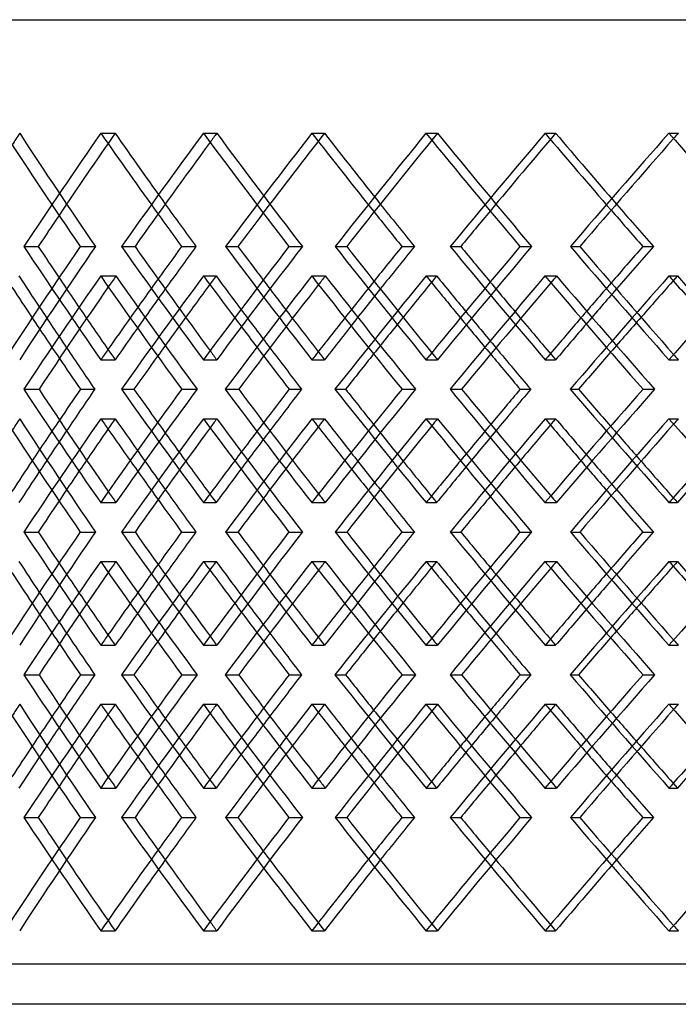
# Model space of a CAD drawing. Header units: millimetres. Extents: x -448 to 448, y -205 to 371.
# Tile 5 of 15: x -218 to -136, y -28 to 95. Entities that reach past the tile are written whole.
import ezdxf

# ---------------------------------------------------------------- set-up
doc = ezdxf.new("R2010")
doc.units = ezdxf.units.MM
doc.layers.add('HIDDEN', color=7, linetype='Continuous')
doc.layers.add('THICK', color=7, linetype='Continuous')

msp = doc.modelspace()

# ---------------------------------------------------------------- linework, layer by layer
at = {"layer": 'HIDDEN'}
for p, q in [((-287.5, 95), (287.5, 95)), ((-208.19, 80.82), (-206.4, 80.82)), ((-195.37, 80.82), (-193.69, 80.82)), ((-181.81, 80.82), (-180.24, 80.82)), ((-167.55, 80.82), (-166.11, 80.82)), ((-152.67, 80.82), (-151.35, 80.82)), ((-137.2, 80.82), (-136.01, 80.82)), ((-217.8, 66.67), (-216, 66.67)), ((-210.76, 66.67), (-208.86, 66.67)), ((-192.62, 66.67), (-191.05, 66.67)), ((-184.68, 66.67), (-182.99, 66.67)), ((-164.52, 66.67), (-163.2, 66.67)), ((-155.8, 66.67), (-154.36, 66.67)), ((-208.21, 62.99), (-206.31, 62.99)), ((-195.36, 62.99), (-193.79, 62.99)), ((-181.82, 62.99), (-180.14, 62.99)), ((-167.54, 62.99), (-166.22, 62.99)), ((-152.68, 62.99), (-151.23, 62.99)), ((-137.18, 62.99), (-136.13, 62.99)), ((-208.19, 52.51), (-206.4, 52.51)), ((-195.37, 52.51), (-193.69, 52.51)), ((-181.81, 52.51), (-180.24, 52.51)), ((-167.55, 52.51), (-166.11, 52.51)), ((-152.67, 52.51), (-151.35, 52.51)), ((-137.2, 52.51), (-136.01, 52.51)), ((-205.62, 48.83), (-204.04, 48.83)), ((-198.07, 48.83), (-196.16, 48.83)), ((-178.93, 48.83), (-177.6, 48.83)), ((-170.54, 48.83), (-168.85, 48.83)), ((-149.53, 48.83), (-148.48, 48.83)), ((-140.43, 48.83), (-138.97, 48.83)), ((-208.19, 45.15), (-206.4, 45.15)), ((-195.37, 45.15), (-193.69, 45.15)), ((-181.81, 45.15), (-180.24, 45.15)), ((-167.55, 45.15), (-166.11, 45.15)), ((-152.67, 45.15), (-151.35, 45.15)), ((-137.2, 45.15), (-136.01, 45.15)), ((-208.21, 34.68), (-206.31, 34.68)), ((-195.36, 34.68), (-193.79, 34.68)), ((-181.82, 34.68), (-180.14, 34.68)), ((-167.54, 34.68), (-166.22, 34.68)), ((-152.68, 34.68), (-151.23, 34.68)), ((-137.18, 34.68), (-136.13, 34.68)), ((-217.8, 31), (-216, 31)), ((-210.76, 31), (-208.86, 31)), ((-192.62, 31), (-191.05, 31)), ((-184.68, 31), (-182.99, 31)), ((-164.52, 31), (-163.2, 31)), ((-155.8, 31), (-154.36, 31)), ((-208.21, 27.32), (-206.31, 27.32)), ((-195.36, 27.32), (-193.79, 27.32)), ((-181.82, 27.32), (-180.14, 27.32)), ((-167.54, 27.32), (-166.22, 27.32)), ((-152.68, 27.32), (-151.23, 27.32)), ((-137.18, 27.32), (-136.13, 27.32)), ((-208.19, 16.85), (-206.4, 16.85)), ((-195.37, 16.85), (-193.69, 16.85)), ((-181.81, 16.85), (-180.24, 16.85)), ((-167.55, 16.85), (-166.11, 16.85)), ((-152.67, 16.85), (-151.35, 16.85)), ((-137.2, 16.85), (-136.01, 16.85)), ((-205.62, 13.17), (-204.04, 13.17)), ((-198.07, 13.17), (-196.16, 13.17)), ((-178.93, 13.17), (-177.6, 13.17)), ((-170.54, 13.17), (-168.85, 13.17)), ((-149.53, 13.17), (-148.48, 13.17)), ((-140.43, 13.17), (-138.97, 13.17)), ((-208.19, 9.49), (-206.4, 9.49)), ((-195.37, 9.49), (-193.69, 9.49)), ((-181.81, 9.49), (-180.24, 9.49)), ((-167.55, 9.49), (-166.11, 9.49)), ((-152.67, 9.49), (-151.35, 9.49)), ((-137.2, 9.49), (-136.01, 9.49)), ((-208.21, -0.99), (-206.31, -0.99)), ((-195.36, -0.99), (-193.79, -0.99)), ((-181.82, -0.99), (-180.14, -0.99)), ((-167.54, -0.99), (-166.22, -0.99)), ((-152.68, -0.99), (-151.23, -0.99)), ((-137.18, -0.99), (-136.13, -0.99)), ((-217.8, -4.67), (-216, -4.67)), ((-210.76, -4.67), (-208.86, -4.67)), ((-192.62, -4.67), (-191.05, -4.67)), ((-184.68, -4.67), (-182.99, -4.67)), ((-164.52, -4.67), (-163.2, -4.67)), ((-155.8, -4.67), (-154.36, -4.67)), ((-208.19, -18.82), (-206.4, -18.82)), ((-195.37, -18.82), (-193.69, -18.82)), ((-181.81, -18.82), (-180.24, -18.82)), ((-167.55, -18.82), (-166.11, -18.82)), ((-152.67, -18.82), (-151.35, -18.82)), ((-137.2, -18.82), (-136.01, -18.82)), ((287.5, -23), (-287.5, -23))]:
    msp.add_line(p, q, dxfattribs=at)
for centre, major_axis, ratio, start_param, end_param in [((0, 80.82), (261.18, 261.18), 0.460073, 2.001995, 2.00707), ((0, 80.82), (261.18, -261.18), 0.460073, -2.001995, -1.952749), ((0, 80.82), (267.06, 267.06), 0.423264, 1.971195, 2.020017), ((0, 80.82), (264.76, 264.76), 0.423264, 1.971195, 2.006899), ((0, 80.82), (267.06, -267.06), 0.423264, -1.971195, -1.936348), ((0, 80.82), (264.76, -264.76), 0.423264, -1.971195, -1.940395), ((0, 80.82), (268.09, 268.09), 0.387402, 1.940395, 1.944359), ((0, 80.82), (268.09, -268.09), 0.387402, -1.940395, -1.891149), ((0, 80.82), (273.51, 273.51), 0.352386, 1.909596, 1.958417), ((0, 80.82), (271.16, 271.16), 0.352386, 1.909596, 1.944255), ((0, 80.82), (273.51, -273.51), 0.352386, -1.909596, -1.875673), ((0, 80.82), (271.16, -271.16), 0.352386, -1.909596, -1.878796), ((0, 80.82), (273.97, 273.97), 0.318123, 1.878796, 1.881873), ((0, 80.82), (273.97, -273.97), 0.318123, -1.878796, -1.829549), ((0, 80.82), (278.93, 278.93), 0.284525, 1.847996, 1.896817), ((0, 80.82), (276.52, 276.52), 0.284525, 1.847996, 1.881811), ((0, 80.82), (278.93, -278.93), 0.284525, -1.847996, -1.81484), ((0, 80.82), (276.52, -276.52), 0.284525, -1.847996, -1.817196), ((0, 80.82), (278.82, 278.82), 0.25151, 1.817196, 1.81953), ((0, 52.51), (261.18, 261.18), 0.460073, 1.952749, 2.001995), ((0, 52.51), (267.06, -267.06), 0.423264, -2.020017, -1.971195), ((0, 52.51), (268.09, 268.09), 0.387402, 1.891149, 1.940395), ((0, 52.51), (273.51, -273.51), 0.352386, -1.958417, -1.909596), ((0, 52.51), (273.97, 273.97), 0.318123, 1.829549, 1.878796), ((0, 52.51), (278.93, -278.93), 0.284525, -1.896817, -1.847996), ((0, 52.51), (264.76, -264.76), 0.423264, -2.006899, -1.989186), ((0, 45.15), (261.18, 261.18), 0.460073, 1.939926, 1.944677), ((0, 80.82), (261.18, -261.18), 0.460073, -1.939926, -1.890509), ((0, 80.82), (273.51, 273.51), 0.352386, 1.971129, 2.020117), ((0, 45.15), (273.51, -273.51), 0.352386, -1.971129, -1.967465), ((0, 45.15), (268.09, 268.09), 0.387402, 1.878327, 1.882093), ((0, 80.82), (268.09, -268.09), 0.387402, -1.878327, -1.828909), ((0, 80.82), (278.93, 278.93), 0.284525, 1.909529, 1.958517), ((0, 45.15), (278.93, -278.93), 0.284525, -1.909529, -1.906743), ((0, 45.15), (273.97, 273.97), 0.318123, 1.816727, 1.819686), ((0, 80.82), (273.97, -273.97), 0.318123, -1.816727, -1.767309), ((0, 80.82), (283.29, 283.29), 0.219003, 1.847929, 1.896917), ((0, 45.15), (283.29, -283.29), 0.219003, -1.847929, -1.84588), ((0, 52.51), (267.06, 267.06), 0.423264, 1.936348, 1.953151), ((0, 52.51), (271.16, -271.16), 0.352386, -1.944255, -1.927587), ((0, 52.51), (273.51, 273.51), 0.352386, 1.875673, 1.891551), ((0, 52.51), (276.52, -276.52), 0.284525, -1.881811, -1.865987), ((0, 52.51), (278.93, 278.93), 0.284525, 1.81484, 1.829951), ((0, 52.51), (264.76, 264.76), 0.423264, 1.940395, 1.95739), ((0, 52.51), (271.16, 271.16), 0.352386, 1.878796, 1.894838), ((0, 52.51), (276.52, 276.52), 0.284525, 1.817196, 1.832453), ((0, 45.15), (264.76, -264.76), 0.423264, -2.019779, -2.001995), ((0, 80.82), (271.16, 271.16), 0.352386, 1.989665, 2.006616), ((0, 45.15), (271.16, -271.16), 0.352386, -1.957107, -1.940395), ((0, 80.82), (276.52, 276.52), 0.284525, 1.928065, 1.944083), ((0, 45.15), (276.52, -276.52), 0.284525, -1.894646, -1.878796), ((0, 80.82), (280.84, 280.84), 0.219003, 1.866466, 1.881709), ((0, 45.15), (267.06, -267.06), 0.423264, -2.014694, -1.997135), ((0, 45.15), (273.51, -273.51), 0.352386, -1.953094, -1.93657), ((0, 45.15), (278.93, -278.93), 0.284525, -1.891494, -1.875807), ((0, 52.51), (267.06, 267.06), 0.423264, 1.96675, 1.971195), ((0, 52.51), (268.09, -268.09), 0.387402, -1.944359, -1.940395), ((0, 52.51), (273.51, 273.51), 0.352386, 1.906127, 1.909596), ((0, 52.51), (273.97, -273.97), 0.318123, -1.881873, -1.878796), ((0, 52.51), (278.93, 278.93), 0.284525, 1.845327, 1.847996), ((0, 52.51), (278.82, -278.82), 0.25151, -1.81953, -1.817196), ((0, 16.85), (261.18, 261.18), 0.460073, 1.890509, 1.939926), ((0, 16.85), (273.51, -273.51), 0.352386, -2.020117, -1.971129), ((0, 16.85), (268.09, 268.09), 0.387402, 1.828909, 1.878327), ((0, 16.85), (278.93, -278.93), 0.284525, -1.958517, -1.909529), ((0, 16.85), (273.97, 273.97), 0.318123, 1.767309, 1.816727), ((0, 16.85), (283.29, -283.29), 0.219003, -1.896917, -1.847929), ((0, 45.15), (261.18, 261.18), 0.460073, 2.001995, 2.00707), ((0, 45.15), (261.18, -261.18), 0.460073, -2.001995, -1.952749), ((0, 45.15), (267.06, 267.06), 0.423264, 1.971195, 2.020017), ((0, 52.51), (267.06, 267.06), 0.423264, 1.997135, 2.014694), ((0, 45.15), (267.06, -267.06), 0.423264, -1.971195, -1.96675), ((0, 16.85), (271.16, -271.16), 0.352386, -2.006616, -1.989665), ((0, 45.15), (268.09, 268.09), 0.387402, 1.940395, 1.944359), ((0, 45.15), (268.09, -268.09), 0.387402, -1.940395, -1.891149), ((0, 45.15), (273.51, 273.51), 0.352386, 1.909596, 1.958417), ((0, 52.51), (273.51, 273.51), 0.352386, 1.93657, 1.953094), ((0, 45.15), (273.51, -273.51), 0.352386, -1.909596, -1.906127), ((0, 16.85), (276.52, -276.52), 0.284525, -1.944083, -1.928065), ((0, 45.15), (273.97, 273.97), 0.318123, 1.878796, 1.881873), ((0, 45.15), (273.97, -273.97), 0.318123, -1.878796, -1.829549), ((0, 45.15), (278.93, 278.93), 0.284525, 1.847996, 1.896817), ((0, 52.51), (278.93, 278.93), 0.284525, 1.875807, 1.891494), ((0, 45.15), (278.93, -278.93), 0.284525, -1.847996, -1.845327), ((0, 45.15), (278.82, 278.82), 0.25151, 1.817196, 1.81953), ((0, 52.51), (264.76, 264.76), 0.423264, 2.001995, 2.019779), ((0, 52.51), (271.16, 271.16), 0.352386, 1.940395, 1.957107), ((0, 52.51), (276.52, 276.52), 0.284525, 1.878796, 1.894646), ((0, 16.85), (280.84, -280.84), 0.219003, -1.881709, -1.866466), ((0, 45.15), (264.76, -264.76), 0.423264, -1.95739, -1.940395), ((0, 45.15), (271.16, -271.16), 0.352386, -1.894838, -1.878796), ((0, 45.15), (276.52, -276.52), 0.284525, -1.832453, -1.817196), ((0, 45.15), (264.76, 264.76), 0.423264, 1.989186, 2.006899), ((0, 45.15), (267.06, -267.06), 0.423264, -1.953151, -1.936348), ((0, 45.15), (271.16, 271.16), 0.352386, 1.927587, 1.944255), ((0, 45.15), (273.51, -273.51), 0.352386, -1.891551, -1.875673), ((0, 45.15), (276.52, 276.52), 0.284525, 1.865987, 1.881811), ((0, 45.15), (278.93, -278.93), 0.284525, -1.829951, -1.81484), ((0, 52.51), (261.18, -261.18), 0.460073, -1.944677, -1.939926), ((0, 52.51), (273.51, 273.51), 0.352386, 1.967465, 1.971129), ((0, 52.51), (268.09, -268.09), 0.387402, -1.882093, -1.878327), ((0, 52.51), (278.93, 278.93), 0.284525, 1.906743, 1.909529), ((0, 52.51), (273.97, -273.97), 0.318123, -1.819686, -1.816727), ((0, 52.51), (283.29, 283.29), 0.219003, 1.84588, 1.847929), ((0, 16.85), (261.18, 261.18), 0.460073, 1.952749, 2.001995), ((0, 16.85), (267.06, -267.06), 0.423264, -2.020017, -1.971195), ((0, 16.85), (268.09, 268.09), 0.387402, 1.891149, 1.940395), ((0, 16.85), (273.51, -273.51), 0.352386, -1.958417, -1.909596), ((0, 16.85), (273.97, 273.97), 0.318123, 1.829549, 1.878796), ((0, 16.85), (278.93, -278.93), 0.284525, -1.896817, -1.847996), ((0, 16.85), (264.76, -264.76), 0.423264, -2.006899, -1.989186), ((0, 9.49), (261.18, 261.18), 0.460073, 1.939926, 1.944677), ((0, 45.15), (261.18, -261.18), 0.460073, -1.939926, -1.890509), ((0, 45.15), (273.51, 273.51), 0.352386, 1.971129, 2.020117), ((0, 9.49), (273.51, -273.51), 0.352386, -1.971129, -1.967465), ((0, 9.49), (268.09, 268.09), 0.387402, 1.878327, 1.882093), ((0, 45.15), (268.09, -268.09), 0.387402, -1.878327, -1.828909), ((0, 45.15), (278.93, 278.93), 0.284525, 1.909529, 1.958517), ((0, 9.49), (278.93, -278.93), 0.284525, -1.909529, -1.906743), ((0, 9.49), (273.97, 273.97), 0.318123, 1.816727, 1.819686), ((0, 45.15), (273.97, -273.97), 0.318123, -1.816727, -1.767309), ((0, 45.15), (283.29, 283.29), 0.219003, 1.847929, 1.896917), ((0, 9.49), (283.29, -283.29), 0.219003, -1.847929, -1.84588), ((0, 16.85), (267.06, 267.06), 0.423264, 1.936348, 1.953151), ((0, 16.85), (271.16, -271.16), 0.352386, -1.944255, -1.927587), ((0, 16.85), (273.51, 273.51), 0.352386, 1.875673, 1.891551), ((0, 16.85), (276.52, -276.52), 0.284525, -1.881811, -1.865987), ((0, 16.85), (278.93, 278.93), 0.284525, 1.81484, 1.829951), ((0, 16.85), (264.76, 264.76), 0.423264, 1.940395, 1.95739), ((0, 16.85), (271.16, 271.16), 0.352386, 1.878796, 1.894838), ((0, 16.85), (276.52, 276.52), 0.284525, 1.817196, 1.832453), ((0, 9.49), (264.76, -264.76), 0.423264, -2.019779, -2.001995), ((0, 45.15), (271.16, 271.16), 0.352386, 1.989665, 2.006616), ((0, 9.49), (271.16, -271.16), 0.352386, -1.957107, -1.940395), ((0, 45.15), (276.52, 276.52), 0.284525, 1.928065, 1.944083), ((0, 9.49), (276.52, -276.52), 0.284525, -1.894646, -1.878796), ((0, 45.15), (280.84, 280.84), 0.219003, 1.866466, 1.881709), ((0, 9.49), (267.06, -267.06), 0.423264, -2.014694, -1.997135), ((0, 9.49), (273.51, -273.51), 0.352386, -1.953094, -1.93657), ((0, 9.49), (278.93, -278.93), 0.284525, -1.891494, -1.875807), ((0, 16.85), (267.06, 267.06), 0.423264, 1.96675, 1.971195), ((0, 16.85), (268.09, -268.09), 0.387402, -1.944359, -1.940395), ((0, 16.85), (273.51, 273.51), 0.352386, 1.906127, 1.909596), ((0, 16.85), (273.97, -273.97), 0.318123, -1.881873, -1.878796), ((0, 16.85), (278.93, 278.93), 0.284525, 1.845327, 1.847996), ((0, 16.85), (278.82, -278.82), 0.25151, -1.81953, -1.817196), ((0, -18.82), (261.18, 261.18), 0.460073, 1.890509, 1.939926), ((0, -18.82), (273.51, -273.51), 0.352386, -2.020117, -1.971129), ((0, -18.82), (268.09, 268.09), 0.387402, 1.828909, 1.878327), ((0, -18.82), (278.93, -278.93), 0.284525, -1.958517, -1.909529), ((0, -18.82), (273.97, 273.97), 0.318123, 1.767309, 1.816727), ((0, -18.82), (283.29, -283.29), 0.219003, -1.896917, -1.847929), ((0, 9.49), (261.18, 261.18), 0.460073, 2.001995, 2.00707), ((0, 9.49), (261.18, -261.18), 0.460073, -2.001995, -1.952749), ((0, 9.49), (267.06, 267.06), 0.423264, 1.971195, 2.020017), ((0, 16.85), (267.06, 267.06), 0.423264, 1.997135, 2.014694), ((0, 9.49), (267.06, -267.06), 0.423264, -1.971195, -1.96675), ((0, -18.82), (271.16, -271.16), 0.352386, -2.006616, -1.989665), ((0, 9.49), (268.09, 268.09), 0.387402, 1.940395, 1.944359), ((0, 9.49), (268.09, -268.09), 0.387402, -1.940395, -1.891149), ((0, 9.49), (273.51, 273.51), 0.352386, 1.909596, 1.958417), ((0, 16.85), (273.51, 273.51), 0.352386, 1.93657, 1.953094), ((0, 9.49), (273.51, -273.51), 0.352386, -1.909596, -1.906127), ((0, -18.82), (276.52, -276.52), 0.284525, -1.944083, -1.928065), ((0, 9.49), (273.97, 273.97), 0.318123, 1.878796, 1.881873), ((0, 9.49), (273.97, -273.97), 0.318123, -1.878796, -1.829549), ((0, 9.49), (278.93, 278.93), 0.284525, 1.847996, 1.896817), ((0, 16.85), (278.93, 278.93), 0.284525, 1.875807, 1.891494), ((0, 9.49), (278.93, -278.93), 0.284525, -1.847996, -1.845327), ((0, 9.49), (278.82, 278.82), 0.25151, 1.817196, 1.81953), ((0, 16.85), (264.76, 264.76), 0.423264, 2.001995, 2.019779), ((0, 16.85), (271.16, 271.16), 0.352386, 1.940395, 1.957107), ((0, 16.85), (276.52, 276.52), 0.284525, 1.878796, 1.894646), ((0, -18.82), (280.84, -280.84), 0.219003, -1.881709, -1.866466), ((0, 9.49), (264.76, -264.76), 0.423264, -1.95739, -1.940395), ((0, 9.49), (271.16, -271.16), 0.352386, -1.894838, -1.878796), ((0, 9.49), (276.52, -276.52), 0.284525, -1.832453, -1.817196), ((0, 9.49), (264.76, 264.76), 0.423264, 1.989186, 2.006899), ((0, 9.49), (267.06, -267.06), 0.423264, -1.953151, -1.936348), ((0, 9.49), (271.16, 271.16), 0.352386, 1.927587, 1.944255), ((0, 9.49), (273.51, -273.51), 0.352386, -1.891551, -1.875673), ((0, 9.49), (276.52, 276.52), 0.284525, 1.865987, 1.881811), ((0, 9.49), (278.93, -278.93), 0.284525, -1.829951, -1.81484), ((0, 16.85), (261.18, -261.18), 0.460073, -1.944677, -1.939926), ((0, 16.85), (273.51, 273.51), 0.352386, 1.967465, 1.971129), ((0, 16.85), (268.09, -268.09), 0.387402, -1.882093, -1.878327), ((0, 16.85), (278.93, 278.93), 0.284525, 1.906743, 1.909529), ((0, 16.85), (273.97, -273.97), 0.318123, -1.819686, -1.816727), ((0, 16.85), (283.29, 283.29), 0.219003, 1.84588, 1.847929), ((0, -18.82), (261.18, 261.18), 0.460073, 1.952749, 2.001995), ((0, -18.82), (267.06, -267.06), 0.423264, -2.020017, -1.971195), ((0, -18.82), (268.09, 268.09), 0.387402, 1.891149, 1.940395), ((0, -18.82), (273.51, -273.51), 0.352386, -1.958417, -1.909596), ((0, -18.82), (273.97, 273.97), 0.318123, 1.829549, 1.878796), ((0, -18.82), (278.93, -278.93), 0.284525, -1.896817, -1.847996), ((0, -18.82), (264.76, -264.76), 0.423264, -2.006899, -1.971195), ((0, -18.82), (267.06, 267.06), 0.423264, 1.936348, 1.971195), ((0, -18.82), (271.16, -271.16), 0.352386, -1.944255, -1.909596), ((0, -18.82), (273.51, 273.51), 0.352386, 1.875673, 1.909596), ((0, -18.82), (276.52, -276.52), 0.284525, -1.881811, -1.847996), ((0, -18.82), (278.93, 278.93), 0.284525, 1.81484, 1.847996), ((0, -18.82), (264.76, 264.76), 0.423264, 1.940395, 1.971195), ((0, -18.82), (271.16, 271.16), 0.352386, 1.878796, 1.909596), ((0, -18.82), (276.52, 276.52), 0.284525, 1.817196, 1.847996), ((0, -18.82), (268.09, -268.09), 0.387402, -1.944359, -1.940395), ((0, -18.82), (273.97, -273.97), 0.318123, -1.881873, -1.878796), ((0, -18.82), (278.82, -278.82), 0.25151, -1.81953, -1.817196)]:
    msp.add_ellipse(centre, major_axis=major_axis, ratio=ratio, start_param=start_param, end_param=end_param, dxfattribs=at)
at = {"layer": 'THICK'}
for p, q in [((-447.5, 95), (447.5, 95)), ((-205.6, 66.67), (-203.91, 66.67)), ((-198.09, 66.67), (-196.3, 66.67)), ((-178.91, 66.67), (-177.46, 66.67)), ((-170.57, 66.67), (-169, 66.67)), ((-149.5, 66.67), (-148.32, 66.67)), ((-140.45, 66.67), (-139.13, 66.67)), ((-217.81, 48.83), (-215.92, 48.83)), ((-210.74, 48.83), (-208.95, 48.83)), ((-192.64, 48.83), (-190.95, 48.83)), ((-184.66, 48.83), (-183.09, 48.83)), ((-164.54, 48.83), (-163.09, 48.83)), ((-155.78, 48.83), (-154.47, 48.83)), ((-205.6, 31), (-203.91, 31)), ((-198.09, 31), (-196.3, 31)), ((-178.91, 31), (-177.46, 31)), ((-170.57, 31), (-169, 31)), ((-149.5, 31), (-148.32, 31)), ((-140.45, 31), (-139.13, 31)), ((-217.81, 13.17), (-215.92, 13.17)), ((-210.74, 13.17), (-208.95, 13.17)), ((-192.64, 13.17), (-190.95, 13.17)), ((-184.66, 13.17), (-183.09, 13.17)), ((-164.54, 13.17), (-163.09, 13.17)), ((-155.78, 13.17), (-154.47, 13.17)), ((-205.6, -4.67), (-203.91, -4.67)), ((-198.09, -4.67), (-196.3, -4.67)), ((-178.91, -4.67), (-177.46, -4.67)), ((-170.57, -4.67), (-169, -4.67)), ((-149.5, -4.67), (-148.32, -4.67)), ((-140.45, -4.67), (-139.13, -4.67)), ((290, -28), (-290, -28))]:
    msp.add_line(p, q, dxfattribs=at)
for centre, major_axis, ratio, start_param, end_param in [((0, 80.82), (263.45, -263.45), 0.460073, -2.001995, -1.953174), ((0, 80.82), (270.42, 270.42), 0.387402, 1.940395, 1.989217), ((0, 80.82), (270.42, -270.42), 0.387402, -1.940395, -1.891574), ((0, 80.82), (276.35, 276.35), 0.318123, 1.878796, 1.927617), ((0, 80.82), (276.35, -276.35), 0.318123, -1.878796, -1.829974), ((0, 80.82), (281.24, 281.24), 0.25151, 1.817196, 1.866017), ((0, 80.82), (278.82, 278.82), 0.25151, 1.81953, 1.866442), ((0, 80.82), (281.24, -281.24), 0.25151, -1.817196, -1.768374), ((0, 80.82), (268.09, 268.09), 0.387402, 1.944359, 1.989642), ((0, 80.82), (273.97, 273.97), 0.318123, 1.881873, 1.928042), ((0, 80.82), (264.76, -264.76), 0.423264, -1.940395, -1.921949), ((0, 80.82), (271.16, -271.16), 0.352386, -1.878796, -1.860349), ((0, 80.82), (276.52, -276.52), 0.284525, -1.817196, -1.798749), ((0, 80.82), (264.76, 264.76), 0.423264, 2.006899, 2.020442), ((0, 80.82), (267.06, -267.06), 0.423264, -1.936348, -1.922374), ((0, 80.82), (271.16, 271.16), 0.352386, 1.944255, 1.958842), ((0, 80.82), (273.51, -273.51), 0.352386, -1.875673, -1.860774), ((0, 80.82), (276.52, 276.52), 0.284525, 1.881811, 1.897242), ((0, 80.82), (278.93, -278.93), 0.284525, -1.81484, -1.799174), ((0, 52.51), (263.45, 263.45), 0.460073, 1.953174, 2.001995), ((0, 52.51), (264.76, -264.76), 0.423264, -2.020442, -2.006899), ((0, 52.51), (270.42, -270.42), 0.387402, -1.989217, -1.940395), ((0, 52.51), (268.09, -268.09), 0.387402, -1.989642, -1.944359), ((0, 52.51), (267.06, 267.06), 0.423264, 1.922374, 1.936348), ((0, 52.51), (264.76, 264.76), 0.423264, 1.921949, 1.940395), ((0, 52.51), (270.42, 270.42), 0.387402, 1.891574, 1.940395), ((0, 52.51), (271.16, -271.16), 0.352386, -1.958842, -1.944255), ((0, 52.51), (276.35, -276.35), 0.318123, -1.927617, -1.878796), ((0, 52.51), (273.97, -273.97), 0.318123, -1.928042, -1.881873), ((0, 52.51), (273.51, 273.51), 0.352386, 1.860774, 1.875673), ((0, 52.51), (271.16, 271.16), 0.352386, 1.860349, 1.878796), ((0, 52.51), (276.35, 276.35), 0.318123, 1.829974, 1.878796), ((0, 52.51), (276.52, -276.52), 0.284525, -1.897242, -1.881811), ((0, 52.51), (281.24, -281.24), 0.25151, -1.866017, -1.817196), ((0, 52.51), (278.82, -278.82), 0.25151, -1.866442, -1.81953), ((0, 52.51), (278.93, 278.93), 0.284525, 1.799174, 1.81484), ((0, 52.51), (276.52, 276.52), 0.284525, 1.798749, 1.817196), ((0, 52.51), (281.24, 281.24), 0.25151, 1.768374, 1.817196), ((0, 45.15), (264.76, -264.76), 0.423264, -2.033264, -2.019779), ((0, 45.15), (263.45, 263.45), 0.460073, 1.940462, 1.989303), ((0, 80.82), (263.45, -263.45), 0.460073, -1.940462, -1.891474), ((0, 80.82), (271.16, 271.16), 0.352386, 1.971664, 1.989665), ((0, 45.15), (271.16, -271.16), 0.352386, -1.971664, -1.957107), ((0, 45.15), (270.42, 270.42), 0.387402, 1.878862, 1.927703), ((0, 80.82), (270.42, -270.42), 0.387402, -1.878862, -1.829874), ((0, 80.82), (276.52, 276.52), 0.284525, 1.910065, 1.928065), ((0, 45.15), (276.52, -276.52), 0.284525, -1.910065, -1.894646), ((0, 45.15), (276.35, 276.35), 0.318123, 1.817263, 1.866103), ((0, 80.82), (276.35, -276.35), 0.318123, -1.817263, -1.768274), ((0, 80.82), (280.84, 280.84), 0.219003, 1.848465, 1.866466), ((0, 45.15), (280.84, -280.84), 0.219003, -1.848465, -1.832319), ((0, 45.15), (267.06, -267.06), 0.423264, -2.027963, -2.014694), ((0, 45.15), (261.18, 261.18), 0.460073, 1.944677, 1.989192), ((0, 45.15), (273.51, -273.51), 0.352386, -1.967465, -1.953094), ((0, 45.15), (268.09, 268.09), 0.387402, 1.882093, 1.927593), ((0, 45.15), (278.93, -278.93), 0.284525, -1.906743, -1.891494), ((0, 45.15), (273.97, 273.97), 0.318123, 1.819686, 1.865993), ((0, 45.15), (283.29, -283.29), 0.219003, -1.84588, -1.829894), ((0, 52.51), (264.76, -264.76), 0.423264, -1.989186, -1.971195), ((0, 52.51), (267.06, 267.06), 0.423264, 1.953151, 1.96675), ((0, 52.51), (271.16, -271.16), 0.352386, -1.927587, -1.909596), ((0, 52.51), (273.51, 273.51), 0.352386, 1.891551, 1.906127), ((0, 52.51), (271.16, 271.16), 0.352386, 1.894838, 1.909596), ((0, 52.51), (276.52, -276.52), 0.284525, -1.865987, -1.847996), ((0, 52.51), (278.93, 278.93), 0.284525, 1.829951, 1.845327), ((0, 52.51), (276.52, 276.52), 0.284525, 1.832453, 1.847996), ((0, 52.51), (264.76, 264.76), 0.423264, 1.95739, 1.971195), ((0, 45.15), (264.76, -264.76), 0.423264, -2.001995, -1.983998), ((0, 80.82), (271.16, 271.16), 0.352386, 2.006616, 2.021082), ((0, 45.15), (273.51, -273.51), 0.352386, -1.93657, -1.922288), ((0, 45.15), (271.16, -271.16), 0.352386, -1.940395, -1.922398), ((0, 80.82), (276.52, 276.52), 0.284525, 1.944083, 1.959482), ((0, 45.15), (278.93, -278.93), 0.284525, -1.875807, -1.860688), ((0, 45.15), (276.52, -276.52), 0.284525, -1.878796, -1.860799), ((0, 80.82), (280.84, 280.84), 0.219003, 1.881709, 1.897882), ((0, 45.15), (267.06, -267.06), 0.423264, -1.997135, -1.983888), ((0, 52.51), (263.45, -263.45), 0.460073, -1.989303, -1.940462), ((0, 52.51), (261.18, -261.18), 0.460073, -1.989192, -1.944677), ((0, 52.51), (267.06, 267.06), 0.423264, 1.983888, 1.997135), ((0, 52.51), (264.76, 264.76), 0.423264, 1.983998, 2.001995), ((0, 16.85), (263.45, 263.45), 0.460073, 1.891474, 1.940462), ((0, 16.85), (271.16, -271.16), 0.352386, -2.021082, -2.006616), ((0, 52.51), (270.42, -270.42), 0.387402, -1.927703, -1.878862), ((0, 52.51), (268.09, -268.09), 0.387402, -1.927593, -1.882093), ((0, 52.51), (273.51, 273.51), 0.352386, 1.922288, 1.93657), ((0, 52.51), (271.16, 271.16), 0.352386, 1.922398, 1.940395), ((0, 16.85), (270.42, 270.42), 0.387402, 1.829874, 1.878862), ((0, 16.85), (276.52, -276.52), 0.284525, -1.959482, -1.944083), ((0, 52.51), (276.35, -276.35), 0.318123, -1.866103, -1.817263), ((0, 52.51), (273.97, -273.97), 0.318123, -1.865993, -1.819686), ((0, 52.51), (278.93, 278.93), 0.284525, 1.860688, 1.875807), ((0, 52.51), (276.52, 276.52), 0.284525, 1.860799, 1.878796), ((0, 16.85), (276.35, 276.35), 0.318123, 1.768274, 1.817263), ((0, 16.85), (280.84, -280.84), 0.219003, -1.897882, -1.881709), ((0, 45.15), (263.45, -263.45), 0.460073, -2.001995, -1.953174), ((0, 45.15), (264.76, 264.76), 0.423264, 1.971195, 1.989186), ((0, 45.15), (264.76, -264.76), 0.423264, -1.971195, -1.95739), ((0, 45.15), (270.42, 270.42), 0.387402, 1.940395, 1.989217), ((0, 45.15), (270.42, -270.42), 0.387402, -1.940395, -1.891574), ((0, 45.15), (271.16, 271.16), 0.352386, 1.909596, 1.927587), ((0, 45.15), (271.16, -271.16), 0.352386, -1.909596, -1.894838), ((0, 45.15), (276.35, 276.35), 0.318123, 1.878796, 1.927617), ((0, 45.15), (276.35, -276.35), 0.318123, -1.878796, -1.829974), ((0, 45.15), (276.52, 276.52), 0.284525, 1.847996, 1.865987), ((0, 45.15), (278.93, -278.93), 0.284525, -1.845327, -1.829951), ((0, 45.15), (276.52, -276.52), 0.284525, -1.847996, -1.832453), ((0, 45.15), (281.24, 281.24), 0.25151, 1.817196, 1.866017), ((0, 45.15), (278.82, 278.82), 0.25151, 1.81953, 1.866442), ((0, 45.15), (281.24, -281.24), 0.25151, -1.817196, -1.768374), ((0, 45.15), (267.06, -267.06), 0.423264, -1.96675, -1.953151), ((0, 45.15), (268.09, 268.09), 0.387402, 1.944359, 1.989642), ((0, 45.15), (273.51, -273.51), 0.352386, -1.906127, -1.891551), ((0, 45.15), (273.97, 273.97), 0.318123, 1.881873, 1.928042), ((0, 52.51), (267.06, 267.06), 0.423264, 2.014694, 2.027963), ((0, 16.85), (271.16, -271.16), 0.352386, -1.989665, -1.971664), ((0, 52.51), (273.51, 273.51), 0.352386, 1.953094, 1.967465), ((0, 16.85), (276.52, -276.52), 0.284525, -1.928065, -1.910065), ((0, 52.51), (278.93, 278.93), 0.284525, 1.891494, 1.906743), ((0, 16.85), (280.84, -280.84), 0.219003, -1.866466, -1.848465), ((0, 52.51), (283.29, 283.29), 0.219003, 1.829894, 1.84588), ((0, 52.51), (264.76, 264.76), 0.423264, 2.019779, 2.033264), ((0, 52.51), (271.16, 271.16), 0.352386, 1.957107, 1.971664), ((0, 52.51), (276.52, 276.52), 0.284525, 1.894646, 1.910065), ((0, 52.51), (280.84, 280.84), 0.219003, 1.832319, 1.848465), ((0, 45.15), (264.76, -264.76), 0.423264, -1.940395, -1.921949), ((0, 45.15), (271.16, -271.16), 0.352386, -1.878796, -1.860349), ((0, 45.15), (276.52, -276.52), 0.284525, -1.817196, -1.798749), ((0, 45.15), (264.76, 264.76), 0.423264, 2.006899, 2.020442), ((0, 45.15), (267.06, -267.06), 0.423264, -1.936348, -1.922374), ((0, 45.15), (271.16, 271.16), 0.352386, 1.944255, 1.958842), ((0, 45.15), (273.51, -273.51), 0.352386, -1.875673, -1.860774), ((0, 45.15), (276.52, 276.52), 0.284525, 1.881811, 1.897242), ((0, 45.15), (278.93, -278.93), 0.284525, -1.81484, -1.799174), ((0, 16.85), (263.45, 263.45), 0.460073, 1.953174, 2.001995), ((0, 16.85), (264.76, -264.76), 0.423264, -2.020442, -2.006899), ((0, 16.85), (270.42, -270.42), 0.387402, -1.989217, -1.940395), ((0, 16.85), (268.09, -268.09), 0.387402, -1.989642, -1.944359), ((0, 16.85), (267.06, 267.06), 0.423264, 1.922374, 1.936348), ((0, 16.85), (264.76, 264.76), 0.423264, 1.921949, 1.940395), ((0, 16.85), (270.42, 270.42), 0.387402, 1.891574, 1.940395), ((0, 16.85), (271.16, -271.16), 0.352386, -1.958842, -1.944255), ((0, 16.85), (276.35, -276.35), 0.318123, -1.927617, -1.878796), ((0, 16.85), (273.97, -273.97), 0.318123, -1.928042, -1.881873), ((0, 16.85), (273.51, 273.51), 0.352386, 1.860774, 1.875673), ((0, 16.85), (271.16, 271.16), 0.352386, 1.860349, 1.878796), ((0, 16.85), (276.35, 276.35), 0.318123, 1.829974, 1.878796), ((0, 16.85), (276.52, -276.52), 0.284525, -1.897242, -1.881811), ((0, 16.85), (281.24, -281.24), 0.25151, -1.866017, -1.817196), ((0, 16.85), (278.82, -278.82), 0.25151, -1.866442, -1.81953), ((0, 16.85), (278.93, 278.93), 0.284525, 1.799174, 1.81484), ((0, 16.85), (276.52, 276.52), 0.284525, 1.798749, 1.817196), ((0, 16.85), (281.24, 281.24), 0.25151, 1.768374, 1.817196), ((0, 9.49), (264.76, -264.76), 0.423264, -2.033264, -2.019779), ((0, 9.49), (263.45, 263.45), 0.460073, 1.940462, 1.989303), ((0, 45.15), (263.45, -263.45), 0.460073, -1.940462, -1.891474), ((0, 45.15), (271.16, 271.16), 0.352386, 1.971664, 1.989665), ((0, 9.49), (271.16, -271.16), 0.352386, -1.971664, -1.957107), ((0, 9.49), (270.42, 270.42), 0.387402, 1.878862, 1.927703), ((0, 45.15), (270.42, -270.42), 0.387402, -1.878862, -1.829874), ((0, 45.15), (276.52, 276.52), 0.284525, 1.910065, 1.928065), ((0, 9.49), (276.52, -276.52), 0.284525, -1.910065, -1.894646), ((0, 9.49), (276.35, 276.35), 0.318123, 1.817263, 1.866103), ((0, 45.15), (276.35, -276.35), 0.318123, -1.817263, -1.768274), ((0, 45.15), (280.84, 280.84), 0.219003, 1.848465, 1.866466), ((0, 9.49), (280.84, -280.84), 0.219003, -1.848465, -1.832319), ((0, 9.49), (267.06, -267.06), 0.423264, -2.027963, -2.014694), ((0, 9.49), (261.18, 261.18), 0.460073, 1.944677, 1.989192), ((0, 9.49), (273.51, -273.51), 0.352386, -1.967465, -1.953094), ((0, 9.49), (268.09, 268.09), 0.387402, 1.882093, 1.927593), ((0, 9.49), (278.93, -278.93), 0.284525, -1.906743, -1.891494), ((0, 9.49), (273.97, 273.97), 0.318123, 1.819686, 1.865993), ((0, 9.49), (283.29, -283.29), 0.219003, -1.84588, -1.829894), ((0, 16.85), (264.76, -264.76), 0.423264, -1.989186, -1.971195), ((0, 16.85), (267.06, 267.06), 0.423264, 1.953151, 1.96675), ((0, 16.85), (271.16, -271.16), 0.352386, -1.927587, -1.909596), ((0, 16.85), (273.51, 273.51), 0.352386, 1.891551, 1.906127), ((0, 16.85), (271.16, 271.16), 0.352386, 1.894838, 1.909596), ((0, 16.85), (276.52, -276.52), 0.284525, -1.865987, -1.847996), ((0, 16.85), (278.93, 278.93), 0.284525, 1.829951, 1.845327), ((0, 16.85), (276.52, 276.52), 0.284525, 1.832453, 1.847996), ((0, 16.85), (264.76, 264.76), 0.423264, 1.95739, 1.971195), ((0, 9.49), (264.76, -264.76), 0.423264, -2.001995, -1.983998), ((0, 45.15), (271.16, 271.16), 0.352386, 2.006616, 2.021082), ((0, 9.49), (273.51, -273.51), 0.352386, -1.93657, -1.922288), ((0, 9.49), (271.16, -271.16), 0.352386, -1.940395, -1.922398), ((0, 45.15), (276.52, 276.52), 0.284525, 1.944083, 1.959482), ((0, 9.49), (278.93, -278.93), 0.284525, -1.875807, -1.860688), ((0, 9.49), (276.52, -276.52), 0.284525, -1.878796, -1.860799), ((0, 45.15), (280.84, 280.84), 0.219003, 1.881709, 1.897882), ((0, 9.49), (267.06, -267.06), 0.423264, -1.997135, -1.983888), ((0, 16.85), (263.45, -263.45), 0.460073, -1.989303, -1.940462), ((0, 16.85), (261.18, -261.18), 0.460073, -1.989192, -1.944677), ((0, 16.85), (267.06, 267.06), 0.423264, 1.983888, 1.997135), ((0, 16.85), (264.76, 264.76), 0.423264, 1.983998, 2.001995), ((0, -18.82), (263.45, 263.45), 0.460073, 1.891474, 1.940462), ((0, -18.82), (271.16, -271.16), 0.352386, -2.021082, -2.006616), ((0, 16.85), (270.42, -270.42), 0.387402, -1.927703, -1.878862), ((0, 16.85), (268.09, -268.09), 0.387402, -1.927593, -1.882093), ((0, 16.85), (273.51, 273.51), 0.352386, 1.922288, 1.93657), ((0, 16.85), (271.16, 271.16), 0.352386, 1.922398, 1.940395), ((0, -18.82), (270.42, 270.42), 0.387402, 1.829874, 1.878862), ((0, -18.82), (276.52, -276.52), 0.284525, -1.959482, -1.944083), ((0, 16.85), (276.35, -276.35), 0.318123, -1.866103, -1.817263), ((0, 16.85), (273.97, -273.97), 0.318123, -1.865993, -1.819686), ((0, 16.85), (278.93, 278.93), 0.284525, 1.860688, 1.875807), ((0, 16.85), (276.52, 276.52), 0.284525, 1.860799, 1.878796), ((0, -18.82), (276.35, 276.35), 0.318123, 1.768274, 1.817263), ((0, -18.82), (280.84, -280.84), 0.219003, -1.897882, -1.881709), ((0, 9.49), (263.45, -263.45), 0.460073, -2.001995, -1.953174), ((0, 9.49), (264.76, 264.76), 0.423264, 1.971195, 1.989186), ((0, 9.49), (264.76, -264.76), 0.423264, -1.971195, -1.95739), ((0, 9.49), (270.42, 270.42), 0.387402, 1.940395, 1.989217), ((0, 9.49), (270.42, -270.42), 0.387402, -1.940395, -1.891574), ((0, 9.49), (271.16, 271.16), 0.352386, 1.909596, 1.927587), ((0, 9.49), (271.16, -271.16), 0.352386, -1.909596, -1.894838), ((0, 9.49), (276.35, 276.35), 0.318123, 1.878796, 1.927617), ((0, 9.49), (276.35, -276.35), 0.318123, -1.878796, -1.829974), ((0, 9.49), (276.52, 276.52), 0.284525, 1.847996, 1.865987), ((0, 9.49), (278.93, -278.93), 0.284525, -1.845327, -1.829951), ((0, 9.49), (276.52, -276.52), 0.284525, -1.847996, -1.832453), ((0, 9.49), (281.24, 281.24), 0.25151, 1.817196, 1.866017), ((0, 9.49), (278.82, 278.82), 0.25151, 1.81953, 1.866442), ((0, 9.49), (281.24, -281.24), 0.25151, -1.817196, -1.768374), ((0, 9.49), (267.06, -267.06), 0.423264, -1.96675, -1.953151), ((0, 9.49), (268.09, 268.09), 0.387402, 1.944359, 1.989642), ((0, 9.49), (273.51, -273.51), 0.352386, -1.906127, -1.891551), ((0, 9.49), (273.97, 273.97), 0.318123, 1.881873, 1.928042), ((0, 16.85), (267.06, 267.06), 0.423264, 2.014694, 2.027963), ((0, -18.82), (271.16, -271.16), 0.352386, -1.989665, -1.971664), ((0, 16.85), (273.51, 273.51), 0.352386, 1.953094, 1.967465), ((0, -18.82), (276.52, -276.52), 0.284525, -1.928065, -1.910065), ((0, 16.85), (278.93, 278.93), 0.284525, 1.891494, 1.906743), ((0, -18.82), (280.84, -280.84), 0.219003, -1.866466, -1.848465), ((0, 16.85), (283.29, 283.29), 0.219003, 1.829894, 1.84588), ((0, 16.85), (264.76, 264.76), 0.423264, 2.019779, 2.033264), ((0, 16.85), (271.16, 271.16), 0.352386, 1.957107, 1.971664), ((0, 16.85), (276.52, 276.52), 0.284525, 1.894646, 1.910065), ((0, 16.85), (280.84, 280.84), 0.219003, 1.832319, 1.848465), ((0, 9.49), (264.76, -264.76), 0.423264, -1.940395, -1.921949), ((0, 9.49), (271.16, -271.16), 0.352386, -1.878796, -1.860349), ((0, 9.49), (276.52, -276.52), 0.284525, -1.817196, -1.798749), ((0, 9.49), (264.76, 264.76), 0.423264, 2.006899, 2.020442), ((0, 9.49), (267.06, -267.06), 0.423264, -1.936348, -1.922374), ((0, 9.49), (271.16, 271.16), 0.352386, 1.944255, 1.958842), ((0, 9.49), (273.51, -273.51), 0.352386, -1.875673, -1.860774), ((0, 9.49), (276.52, 276.52), 0.284525, 1.881811, 1.897242), ((0, 9.49), (278.93, -278.93), 0.284525, -1.81484, -1.799174), ((0, -18.82), (263.45, 263.45), 0.460073, 1.953174, 2.001995), ((0, -18.82), (264.76, -264.76), 0.423264, -2.020442, -2.006899), ((0, -18.82), (270.42, -270.42), 0.387402, -1.989217, -1.940395), ((0, -18.82), (268.09, -268.09), 0.387402, -1.989642, -1.944359), ((0, -18.82), (267.06, 267.06), 0.423264, 1.922374, 1.936348), ((0, -18.82), (264.76, 264.76), 0.423264, 1.921949, 1.940395), ((0, -18.82), (270.42, 270.42), 0.387402, 1.891574, 1.940395), ((0, -18.82), (271.16, -271.16), 0.352386, -1.958842, -1.944255), ((0, -18.82), (276.35, -276.35), 0.318123, -1.927617, -1.878796), ((0, -18.82), (273.97, -273.97), 0.318123, -1.928042, -1.881873), ((0, -18.82), (273.51, 273.51), 0.352386, 1.860774, 1.875673), ((0, -18.82), (271.16, 271.16), 0.352386, 1.860349, 1.878796), ((0, -18.82), (276.35, 276.35), 0.318123, 1.829974, 1.878796), ((0, -18.82), (276.52, -276.52), 0.284525, -1.897242, -1.881811), ((0, -18.82), (281.24, -281.24), 0.25151, -1.866017, -1.817196), ((0, -18.82), (278.82, -278.82), 0.25151, -1.866442, -1.81953), ((0, -18.82), (278.93, 278.93), 0.284525, 1.799174, 1.81484), ((0, -18.82), (276.52, 276.52), 0.284525, 1.798749, 1.817196), ((0, -18.82), (281.24, 281.24), 0.25151, 1.768374, 1.817196)]:
    msp.add_ellipse(centre, major_axis=major_axis, ratio=ratio, start_param=start_param, end_param=end_param, dxfattribs=at)

doc.saveas('drawing.dxf')
